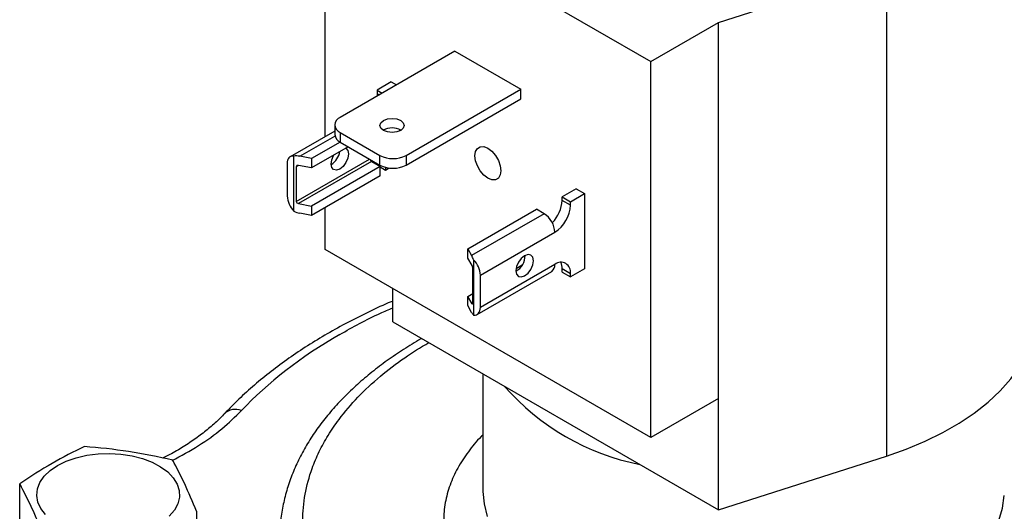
# Model space of a CAD drawing. Header units: inches. Extents: x 0.5 to 21.5, y 0.5 to 16.5.
# Tile 14 of 16: x 17.3 to 20, y 13.2 to 14.5. Entities that reach past the tile are written whole.
import ezdxf

# ---------------------------------------------------------------- set-up
doc = ezdxf.new("R2010")
doc.units = ezdxf.units.IN
doc.header["$LTSCALE"] = 2
doc.header["$MEASUREMENT"] = 0

msp = doc.modelspace()

# ---------------------------------------------------------------- linework, layer by layer
for p, q in [((18.145, 14.9348), (19.0289, 14.4246)), ((18.145, 14.2208), (18.145, 14.9348)), ((19.2127, 14.5307), (19.6689, 14.6765)), ((19.6689, 14.6765), (19.6689, 13.3538)), ((19.0289, 14.4246), (19.2127, 14.5307)), ((19.2127, 13.51), (19.2127, 14.5307)), ((18.4975, 14.4529), (18.1857, 14.2729)), ((18.4975, 14.4529), (18.6764, 14.3496)), ((19.0289, 13.4039), (19.0289, 14.4246)), ((18.3246, 14.369), (18.2864, 14.3469)), ((18.3246, 14.369), (18.3384, 14.361)), ((18.2864, 14.3376), (18.2861, 14.3308)), ((18.2864, 14.3469), (18.3002, 14.339)), ((18.2864, 14.3469), (18.2864, 14.3376)), ((18.2864, 14.3376), (18.2921, 14.3343)), ((18.3646, 14.1696), (18.6764, 14.3496)), ((18.6764, 14.3235), (18.6764, 14.3496)), ((18.3646, 14.1435), (18.6764, 14.3235)), ((18.171, 14.2525), (18.171, 14.2263)), ((18.171, 14.2358), (18.0503, 14.1661)), ((18.1857, 14.2321), (18.2939, 14.1696)), ((18.1857, 14.2321), (18.1857, 14.2059)), ((18.3473, 14.2398), (18.3473, 14.2361)), ((18.0761, 14.1672), (18.1715, 14.2222)), ((18.1857, 14.2059), (18.1081, 14.1611)), ((18.1857, 14.2059), (18.2939, 14.1435)), ((18.2076, 14.1933), (18.1081, 14.1358)), ((18.0418, 14.1473), (18.0418, 14.0599)), ((18.0602, 14.0182), (18.0602, 14.1679)), ((18.0666, 14.0449), (18.2656, 14.1598)), ((18.2709, 14.153), (18.073, 14.0388)), ((18.1081, 14.1611), (18.0761, 14.1672)), ((18.1081, 14.1611), (18.1081, 14.1358)), ((18.2709, 14.153), (18.2942, 14.1395)), ((18.2864, 14.1478), (18.2864, 14.144)), ((18.2939, 14.1435), (18.2939, 14.1696)), ((18.3646, 14.1696), (18.3646, 14.1435)), ((18.073, 14.1425), (18.0666, 14.1388)), ((18.0666, 14.1388), (18.0666, 14.0449)), ((18.1081, 14.1358), (18.073, 14.1425)), ((18.2942, 14.1395), (18.1081, 14.0321)), ((18.2942, 14.1142), (18.2942, 14.1395)), ((18.2942, 14.1383), (18.3091, 14.1297)), ((18.3091, 14.1375), (18.3091, 14.1297)), ((18.3091, 14.1297), (18.3192, 14.1356)), ((18.2942, 14.1142), (18.1081, 14.0068)), ((18.8267, 14.0792), (18.7885, 14.0571)), ((18.8111, 14.0441), (18.8493, 14.0661)), ((18.8267, 14.0792), (18.8493, 14.0661)), ((18.8493, 14.0661), (18.8493, 13.862)), ((18.073, 14.0388), (18.1081, 14.0321)), ((18.7885, 14.0571), (18.8111, 14.0441)), ((18.7885, 14.0477), (18.7885, 14.0571)), ((18.8111, 14.0347), (18.7885, 14.0477)), ((18.8111, 14.0347), (18.8111, 14.0441)), ((18.1081, 14.0068), (18.0761, 14.0128)), ((18.1081, 14.0321), (18.1081, 14.0068)), ((18.145, 13.9142), (18.145, 14.0281)), ((18.5324, 13.9162), (18.7185, 14.0236)), ((18.7397, 14.0114), (18.5428, 13.8977)), ((18.7397, 14.0114), (18.7185, 14.0236)), ((18.5665, 13.8444), (18.7687, 13.9612)), ((19.0289, 13.4039), (18.145, 13.9142)), ((18.5324, 13.8909), (18.5324, 13.9162)), ((18.5324, 13.9162), (18.5428, 13.8977)), ((18.5439, 13.8706), (18.5324, 13.8909)), ((18.5481, 13.8862), (18.5481, 13.7365)), ((18.546, 13.7681), (18.546, 13.862)), ((18.558, 13.7383), (18.7602, 13.855)), ((18.7687, 13.8738), (18.5665, 13.7571)), ((18.6636, 13.8629), (18.6802, 13.8725)), ((18.7885, 13.8624), (18.8111, 13.8493)), ((18.7885, 13.853), (18.7885, 13.8624)), ((18.7885, 13.853), (18.8111, 13.8399)), ((18.8493, 13.862), (18.8111, 13.8399)), ((18.8111, 13.8399), (18.8111, 13.8493)), ((18.5665, 13.7571), (18.5665, 13.8444)), ((18.3289, 13.7182), (18.3289, 13.808)), ((18.5324, 13.7872), (18.546, 13.795)), ((18.5324, 13.7619), (18.5324, 13.7872)), ((18.5439, 13.7669), (18.5324, 13.7872)), ((18.5428, 13.7434), (18.5324, 13.7619)), ((18.5439, 13.7669), (18.546, 13.7681)), ((18.3289, 13.7182), (19.2127, 13.2079)), ((18.5728, 13.5773), (18.5728, 13.2654)), ((19.2127, 13.51), (19.0289, 13.4039)), ((19.2127, 13.2079), (19.2127, 13.51)), ((19.2127, 13.2079), (19.6689, 13.3538)), ((17.3156, 13.1696), (17.3156, 13.2781)), ((17.7957, 13.2039), (17.7957, 13.0954))]:
    msp.add_line(p, q)
at = {"flags": 128}
for points in [[(18.3034, 14.2645), (18.3141, 14.2686), (18.3267, 14.2701), (18.3394, 14.2686), (18.3501, 14.2645), (18.3572, 14.2583), (18.3597, 14.251), (18.3572, 14.2438), (18.3501, 14.2376), (18.3394, 14.2334), (18.3267, 14.232), (18.3141, 14.2334), (18.3034, 14.2376), (18.2963, 14.2438), (18.2937, 14.251), (18.2963, 14.2583), (18.3034, 14.2645)], [(18.2083, 14.1737), (18.2065, 14.1622), (18.2014, 14.1503), (18.1937, 14.1399), (18.1846, 14.1326), (18.1756, 14.1295), (18.1679, 14.131), (18.1628, 14.1369), (18.161, 14.1463), (18.1628, 14.1578), (18.1679, 14.1697), (18.1685, 14.1707)], [(18.2008, 14.1893), (18.2014, 14.189), (18.2065, 14.1831), (18.2083, 14.1737)], [(18.6221, 14.1282), (18.6204, 14.1166), (18.6154, 14.1082), (18.6076, 14.1037), (18.5978, 14.1035), (18.587, 14.1078), (18.5761, 14.1161), (18.5663, 14.1275), (18.5585, 14.141), (18.5535, 14.1552), (18.5518, 14.1688), (18.5535, 14.1803), (18.5585, 14.1888), (18.5663, 14.1933), (18.5761, 14.1934), (18.587, 14.1891), (18.5978, 14.1808), (18.6076, 14.1694), (18.6154, 14.1559), (18.6204, 14.1417), (18.6221, 14.1282)], [(18.0602, 14.1679), (18.0563, 14.168), (18.0527, 14.1672), (18.0495, 14.1656), (18.0468, 14.1633), (18.0446, 14.1602), (18.0431, 14.1565), (18.0421, 14.1521), (18.0418, 14.1473)], [(18.663, 13.8565), (18.6648, 13.8471), (18.6699, 13.8411), (18.6776, 13.8397), (18.6867, 13.8428), (18.6958, 13.8501), (18.7034, 13.8605), (18.7086, 13.8723), (18.7104, 13.8838), (18.7086, 13.8933), (18.7034, 13.8992), (18.6958, 13.9007), (18.6867, 13.8975), (18.6776, 13.8902), (18.6699, 13.8798), (18.6648, 13.868), (18.663, 13.8565)], [(18.5481, 13.7365), (18.552, 13.7364), (18.5555, 13.7372), (18.5587, 13.7388), (18.5614, 13.7411), (18.5636, 13.7442), (18.5652, 13.7479), (18.5661, 13.7523), (18.5665, 13.7571)], [(19.6689, 13.3538), (19.7228, 13.3726), (19.7739, 13.3938), (19.8219, 13.4173), (19.8667, 13.4429), (19.9077, 13.4705), (19.9449, 13.4998), (19.978, 13.5308), (20.0068, 13.5631), (20.0311, 13.5966), (20.0507, 13.6312), (20.0656, 13.6665), (20.0756, 13.7024), (20.0807, 13.7387), (20.0813, 13.7578)], [(17.4185, 13.328), (17.4422, 13.3397), (17.469, 13.349), (17.4979, 13.3558), (17.5284, 13.3597), (17.5596, 13.3608), (17.5906, 13.359), (17.6208, 13.3543), (17.6492, 13.3469), (17.6753, 13.337), (17.6982, 13.3248), (17.7175, 13.3106), (17.7326, 13.2948), (17.743, 13.2778), (17.7487, 13.2601), (17.7493, 13.2421), (17.7449, 13.2242), (17.7356, 13.207), (17.7217, 13.1909)], [(17.3857, 13.1948), (17.3729, 13.2112), (17.3648, 13.2287), (17.3617, 13.2466), (17.3636, 13.2646), (17.3704, 13.2822), (17.3821, 13.2989), (17.3982, 13.3143), (17.4185, 13.328)], [(18.5728, 13.2654), (18.573, 13.2576), (18.5765, 13.2237), (18.585, 13.19)], [(19.974, 13.1793), (19.984, 13.2128), (19.9891, 13.2467)]]:
    msp.add_lwpolyline(points, dxfattribs=at)
for centre, radius, start, end in [((18.1934, 14.2525), 0.0218, 110.7834, 249.2166), ((18.1961, 14.2288), 0.0251, 185.6948, 245.6253), ((18.3267, 14.1965), 0.0479, 59.9222, 120.0778), ((18.1358, 14.1882), 0.0499, 300.2601, 350.7961), ((18.276, 14.1609), 0.00942, 191.0274, 237.0094), ((18.3292, 14.2378), 0.0769, 242.6097, 297.3903), ((18.3292, 14.2117), 0.0769, 242.6097, 297.3903), ((18.1057, 14.0631), 0.064, 182.8696, 224.6515), ((18.6957, 14.0521), 0.0929, 315.3694, 357.3024), ((18.7058, 13.9583), 0.063, 2.6055, 57.3945), ((18.719, 14.0389), 0.0922, 302.6055, 357.3945), ((18.5026, 13.8412), 0.064, 2.8696, 44.6515), ((18.6393, 13.8975), 0.0485, 299.3511, 0.6543), ((18.7852, 13.8535), 0.0262, 350.786, 129.2033), ((18.7497, 13.8637), 0.0388, 358.038, 23.9953), ((18.7486, 13.8716), 0.0202, 305.0133, 6.2988), ((19.126, 13.9754), 0.6566, 221.1256, 258.8798), ((17.9012, 13.437), 0.0434, 67.7561, 132.9916)]:
    msp.add_arc(centre, radius, start, end)
for centre, major_axis, ratio, start_param, end_param in [((18.0761, 14.1337), (0.0419, -0.0174), 0.710668, 1.857688, 2.231977), ((18.073, 14.1376), (0.00613, -0.00255), 0.710668, 1.857688, 3.428484), ((18.073, 14.0437), (0.00613, -0.00255), 0.710668, 3.428484, 4.99928), ((18.0761, 14.0463), (0.0419, -0.0174), 0.710668, 4.624991, 4.99928), ((18.5428, 13.8643), (-0.0092, 0.0418), 0.260745, 5.205778, 5.580067), ((18.5439, 13.8657), (-0.00135, 0.00612), 0.260745, 4.009271, 5.580067), ((18.5428, 13.7769), (-0.0092, 0.0418), 0.260745, 2.438475, 2.812764), ((18.5439, 13.7718), (-0.00135, 0.00612), 0.260745, 2.438475, 4.009271)]:
    msp.add_ellipse(centre, major_axis=major_axis, ratio=ratio, start_param=start_param, end_param=end_param)
for points, knots in [([(18.3289, 13.7746), (18.3273, 13.7739), (18.3051, 13.7648), (18.264, 13.7455), (18.206, 13.7166), (18.1504, 13.6858), (18.097, 13.6534), (18.0462, 13.6193), (17.998, 13.5838), (17.9526, 13.5467), (17.9102, 13.5085), (17.8845, 13.482), (17.8717, 13.4689)], [0, 0, 0, 0, 0.00827, 0.117499, 0.227102, 0.33703, 0.447242, 0.557708, 0.668398, 0.779286, 0.890354, 1, 1, 1, 1]), ([(18.1846, 13.6838), (18.2203, 13.7039), (18.266, 13.7297), (18.3175, 13.7514), (18.3289, 13.7562)], [0, 0, 0, 0, 0.779897, 1, 1, 1, 1]), ([(18.4074, 13.6728), (18.4066, 13.6724), (18.3893, 13.663), (18.3578, 13.6431), (18.3131, 13.6132), (18.2713, 13.5816), (18.2322, 13.5485), (18.196, 13.514), (18.1628, 13.4781), (18.1327, 13.441), (18.1059, 13.4026), (18.0826, 13.3632), (18.0627, 13.3227), (18.0466, 13.2812), (18.0342, 13.2389), (18.0259, 13.1958), (18.0217, 13.1598), (18.0218, 13.1382), (18.0219, 13.1313)], [0, 0, 0, 0, 0.003461, 0.071252, 0.139242, 0.207403, 0.275711, 0.344145, 0.412689, 0.48133, 0.550062, 0.618892, 0.687846, 0.756979, 0.826381, 0.896185, 0.966559, 1, 1, 1, 1]), ([(20.1277, 12.6902), (20.1013, 12.6757), (20.0483, 12.6467), (19.9587, 12.608), (19.8619, 12.5732), (19.7561, 12.5433), (19.6442, 12.5191), (19.5262, 12.5012), (19.4049, 12.4903), (19.2813, 12.4866), (19.1578, 12.4903), (19.0497, 12.5), (18.9575, 12.513), (18.8806, 12.5271), (18.7946, 12.5467), (18.7009, 12.5733), (18.6039, 12.6079), (18.5147, 12.6469), (18.4338, 12.6895), (18.3598, 12.7363), (18.2924, 12.7877), (18.2323, 12.8437), (18.1804, 12.9048), (18.1385, 12.9694), (18.1075, 13.0375), (18.0886, 13.1075), (18.0822, 13.1788), (18.0886, 13.2501), (18.1055, 13.3125), (18.128, 13.3658), (18.1524, 13.4102), (18.1863, 13.4598), (18.2323, 13.514), (18.2925, 13.5699), (18.3568, 13.6196), (18.4041, 13.6485), (18.4262, 13.662)], [0, 0, 0, 0, 0.029222, 0.058447, 0.089422, 0.120403, 0.15267, 0.184941, 0.217894, 0.250853, 0.283806, 0.316765, 0.338296, 0.359782, 0.381318, 0.412294, 0.443274, 0.472495, 0.501721, 0.530942, 0.560169, 0.591144, 0.622125, 0.654391, 0.686663, 0.719616, 0.752575, 0.785528, 0.818486, 0.840018, 0.861503, 0.88304, 0.914015, 0.944996, 0.974218, 1, 1, 1, 1]), ([(17.7297, 13.3416), (17.754, 13.3547), (17.8032, 13.3813), (17.8664, 13.4269), (17.9006, 13.4605), (17.9176, 13.4772)], [0, 0, 0, 0, 0.330931, 0.666974, 1, 1, 1, 1]), ([(17.8715, 13.4689), (17.8644, 13.4615), (17.8491, 13.4456), (17.8216, 13.4222), (17.7902, 13.3985), (17.7557, 13.3761), (17.7268, 13.3592), (17.7086, 13.3502), (17.7037, 13.3478)], [0, 0, 0, 0, 0.16794, 0.359045, 0.549847, 0.740512, 0.931146, 1, 1, 1, 1]), ([(18.5728, 13.4104), (18.5714, 13.4091), (18.5561, 13.3949), (18.5326, 13.3652), (18.5036, 13.3214), (18.4827, 13.275), (18.4697, 13.2274), (18.4654, 13.1788), (18.4697, 13.1303), (18.4826, 13.0827), (18.5037, 13.0363), (18.5353, 12.9876), (18.5794, 12.9378), (18.6373, 12.889), (18.6985, 12.8491), (18.7597, 12.8169), (18.8204, 12.7904), (18.8863, 12.7668), (18.9583, 12.7464), (19.0345, 12.7299), (19.1147, 12.7178), (19.1973, 12.7103), (19.2813, 12.7078), (19.3654, 12.7103), (19.4479, 12.7177), (19.5282, 12.7299), (19.6126, 12.7481), (19.6987, 12.7737), (19.7838, 12.8068), (19.833, 12.8333), (19.8573, 12.8464)], [0, 0, 0, 0, 0.003386, 0.037171, 0.072356, 0.107549, 0.143482, 0.179424, 0.215357, 0.2513, 0.286484, 0.321677, 0.366685, 0.410467, 0.452937, 0.4848, 0.516672, 0.550449, 0.584234, 0.619419, 0.654612, 0.690545, 0.726487, 0.76242, 0.798363, 0.833547, 0.868741, 0.913748, 0.957533, 1, 1, 1, 1]), ([(17.4913, 13.3796), (17.4621, 13.3657), (17.4328, 13.3506), (17.3741, 13.3167), (17.3448, 13.298), (17.3156, 13.2781)], [0, 0, 0, 0, 0.5, 0.5, 1, 1, 1, 1])]:
    msp.add_open_spline(points, degree=3, knots=knots)
for points in [[(18.1846, 13.6838), (18.0788, 13.6227), (17.9889, 13.5531), (17.9176, 13.4772)], [(17.7314, 13.3424), (17.6914, 13.3516), (17.6114, 13.3676), (17.5313, 13.3764), (17.4913, 13.3796)], [(17.7957, 13.2039), (17.785, 13.2299), (17.7636, 13.2798), (17.7421, 13.3223), (17.7314, 13.3424)], [(17.3156, 13.2781), (17.3263, 13.258), (17.3477, 13.2154), (17.3692, 13.1656), (17.3799, 13.1395)]]:
    msp.add_open_spline(points, degree=3)

doc.saveas('drawing.dxf')
